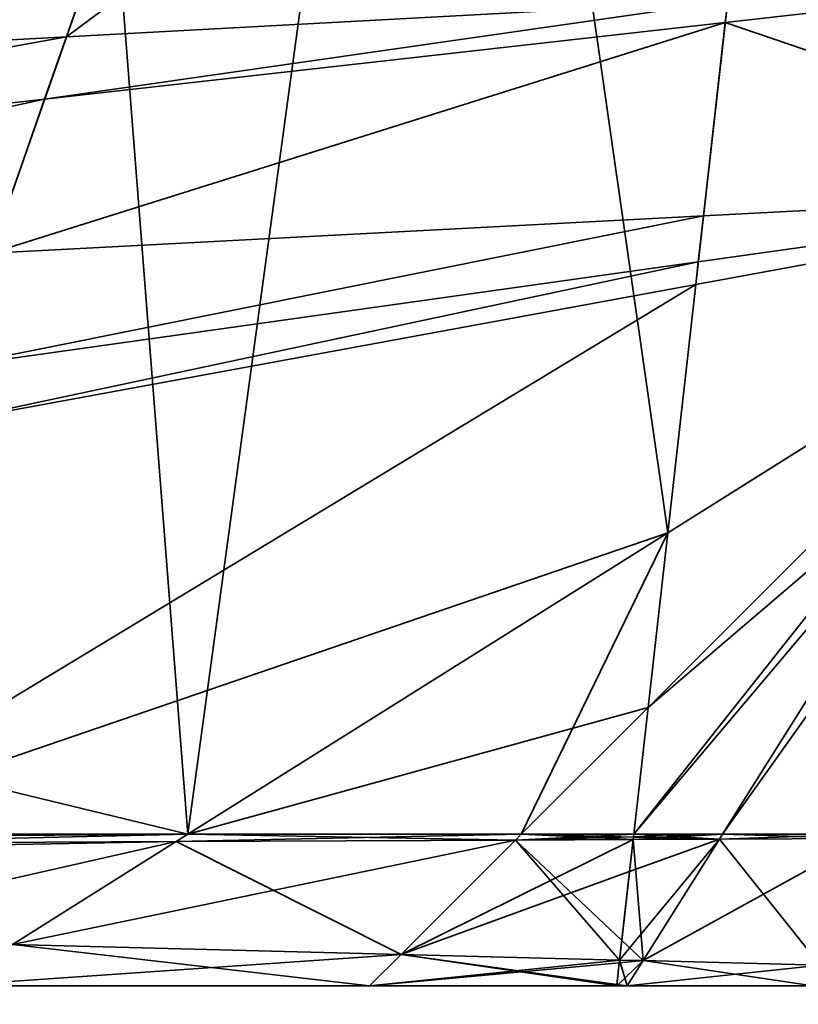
# Model space of a CAD drawing. Header units: millimetres. Extents: x -142 to 149, y -149 to 106.
# Tile 25 of 28: x 50 to 81, y -86 to -47. Entities that reach past the tile are written whole.
import ezdxf
from ezdxf.enums import TextEntityAlignment as Align

# ---------------------------------------------------------------- set-up
doc = ezdxf.new("R2010")
doc.units = ezdxf.units.MM
doc.layers.add('M-BASE', color=7, linetype='Continuous', lineweight=35, true_color=0xbdc8d0)
doc.layers.add('M-DIMENSION', color=7, linetype='Continuous', lineweight=15, true_color=0x6fc2b4)
doc.dimstyles.get("Standard").update_dxf_attribs({"dimtxt": 5, "dimasz": 5, "dimexe": 0.18, "dimexo": 0.0625, "dimgap": 1, "dimtad": 0, "dimtih": 1, "dimtoh": 1, "dimzin": 0, "dimdsep": 46, "dimcen": 0.09, "dimadec": 0, "dimazin": 0, "dimtfac": 1, "dimtdec": 4, "dimtofl": 0, "dimtmove": 0, "dimatfit": 3, "dimfxl": 1, "dimtolj": 1, "dimtzin": 0, "dimarcsym": 0})

# ---------------------------------------------------------------- blocks, each defined once
blk = doc.blocks.new('*D1')
at = {"layer": 'M-DIMENSION'}
for p, q in [((-120, -86.5), (-120, -120)), ((120, -86.5), (120, -120)), ((-120, -116), (-115, -114.6)), ((120, -116), (115, -114.6)), ((-120, -116), (120, -116)), ((-120, -116), (-115, -117.4)), ((120, -116), (115, -117.4))]:
    blk.add_line(p, q, dxfattribs=at)
blk.add_text('240', height=5, dxfattribs=at).set_placement((0, -113.5), align=Align.CENTER)

msp = doc.modelspace()

# ---------------------------------------------------------------- linework, layer by layer
at = {"layer": 'M-BASE'}
for points in [[(-24.3, -51.571), (49.904, 22.634), (57.671, 10.273)], [(8.91, -67.329, 12), (50.946, -0.431, 12), (49.2, 21.929, 12)], [(57.671, 10.273), (20.328, -49.159), (-24.3, -51.571)], [(20.328, -49.159), (57.671, 10.273), (67.17, -4.844)], [(50.946, -0.431, 12), (8.91, -67.329, 12), (42.461, -75.458, 12)], [(42.461, -75.458, 12), (54.187, -41.946, 12), (50.946, -0.431, 12)], [(67.17, -4.844), (52.268, -47.432), (20.328, -49.159)], [(52.268, -47.432), (67.17, -4.844), (80.662, -26.317)], [(67.17, -4.844, 12), (54.187, -41.946, 12), (57.08, -79, 12)], [(67.17, -4.844, 12), (57.08, -79, 12), (76.07, -67.068, 12)], [(76.07, -67.068, 12), (80.662, -26.317, 12), (67.17, -4.844, 12)], [(82.852, -6.877, 12), (80.662, -26.317, 12), (96.981, -52.289, 12)], [(80.662, -26.317), (78.442, -46.017), (52.268, -47.432)], [(80.662, -26.317, 12), (76.07, -67.068, 12), (92.571, -56.7, 12)], [(92.571, -56.7, 12), (96.981, -52.289, 12), (80.662, -26.317, 12)], [(42.461, -75.458, 12), (57.08, -79, 12), (54.187, -41.946, 12)], [(78.442, -46.017), (92.561, -45.254), (78.348, -46.856)], [(78.348, -46.856), (92.561, -45.254), (97.72, -53.465)], [(51.407, -49.891), (52.268, -47.432), (78.442, -46.017)], [(78.442, -46.017), (78.348, -46.856), (51.407, -49.891)], [(78.348, -46.856), (77.484, -54.52), (49.273, -55.99)], [(49.273, -55.99), (51.407, -49.891), (78.348, -46.856)], [(97.72, -53.465), (77.484, -54.52), (78.348, -46.856)], [(17.465, -53.716), (20.328, -49.159), (52.268, -47.432)], [(52.268, -47.432), (51.407, -49.891), (17.465, -53.716)], [(51.407, -49.891), (49.273, -55.99), (14.91, -57.782)], [(14.91, -57.782), (17.465, -53.716), (51.407, -49.891)], [(77.178, -57.24), (97.72, -53.465), (76.07, -67.068)], [(77.178, -57.24), (77.279, -56.338), (97.72, -53.465)], [(77.484, -54.52), (97.72, -53.465), (77.279, -56.338)], [(47.696, -60.497), (49.273, -55.99), (77.484, -54.52)], [(77.484, -54.52), (77.279, -56.338), (47.696, -60.497)], [(77.279, -56.338), (77.178, -57.24), (46.888, -62.807)], [(46.888, -62.807), (47.696, -60.497), (77.279, -56.338)], [(76.07, -67.068), (92.571, -56.7), (75.291, -73.979)], [(75.291, -73.979, 12), (92.571, -56.7, 12), (76.07, -67.068, 12)], [(41.222, -79), (46.888, -62.807), (77.178, -57.24)], [(41.222, -79), (77.178, -57.24), (76.07, -67.068)], [(74.726, -79), (75.291, -73.979), (91.7, -57.571)], [(91.7, -57.571), (78.235, -79), (74.726, -79)], [(91.045, -58.614), (83.911, -79), (78.235, -79)], [(88.465, -62.72, 12), (87.289, -61.981, 12), (75.291, -73.979, 12)], [(88.465, -62.72, 12), (75.291, -73.979, 12), (74.726, -79, 12)], [(74.726, -79, 12), (78.235, -79, 12), (88.465, -62.72, 12)], [(89.402, -63.309, 12), (88.465, -62.72, 12), (78.235, -79, 12)], [(78.235, -79, 12), (83.911, -79, 12), (89.402, -63.309, 12)], [(76.07, -67.068), (57.08, -79), (41.222, -79)], [(57.08, -79), (76.07, -67.068), (75.291, -73.979)], [(76.07, -67.068, 12), (57.08, -79, 12), (70.271, -79, 12)], [(70.271, -79, 12), (75.291, -73.979, 12), (76.07, -67.068, 12)], [(75.291, -73.979), (70.271, -79), (57.08, -79)], [(75.291, -73.979), (74.726, -79), (70.271, -79)], [(75.291, -73.979, 12), (70.271, -79, 12), (74.726, -79, 12)], [(42.461, -75.458, 12), (41.222, -79, 12), (57.08, -79, 12)], [(41.095, -79.362), (41.18, -79.12), (57.08, -79)], [(57.08, -79), (56.618, -79.291), (41.095, -79.362)], [(57.08, -79, 12), (41.18, -79.12, 12), (41.095, -79.362, 12)], [(41.095, -79.362, 12), (56.618, -79.291, 12), (57.08, -79, 12)], [(41.18, -79.12), (41.185, -79.106), (57.08, -79)], [(41.18, -79.12, 12), (57.08, -79, 12), (41.185, -79.106, 12)], [(41.185, -79.106), (41.222, -79), (57.08, -79)], [(41.185, -79.106, 12), (57.08, -79, 12), (41.222, -79, 12)], [(70.271, -79), (70.042, -79.229), (56.618, -79.291)], [(56.618, -79.291), (57.08, -79), (70.271, -79)], [(57.08, -79, 12), (56.618, -79.291, 12), (70.042, -79.229, 12)], [(70.042, -79.229, 12), (70.271, -79, 12), (57.08, -79, 12)], [(74.726, -79), (74.715, -79.098), (70.042, -79.229)], [(70.042, -79.229), (70.271, -79), (74.726, -79)], [(70.271, -79, 12), (70.042, -79.229, 12), (74.702, -79.208, 12)], [(74.715, -79.098), (74.702, -79.208), (70.042, -79.229)], [(74.702, -79.208, 12), (74.714, -79.109, 12), (70.271, -79, 12)], [(74.714, -79.109, 12), (74.726, -79, 12), (70.271, -79, 12)], [(74.702, -79.208), (74.715, -79.098), (78.235, -79)], [(78.235, -79), (78.114, -79.192), (74.702, -79.208)], [(74.714, -79.109, 12), (74.702, -79.208, 12), (78.114, -79.192, 12)], [(74.726, -79, 12), (74.714, -79.109, 12), (78.114, -79.192, 12)], [(74.715, -79.098), (74.726, -79), (78.235, -79)], [(78.114, -79.192, 12), (78.235, -79, 12), (74.726, -79, 12)], [(83.911, -79), (83.853, -79.166), (78.114, -79.192)], [(78.114, -79.192), (78.235, -79), (83.911, -79)], [(78.235, -79, 12), (78.114, -79.192, 12), (83.853, -79.166, 12)], [(83.853, -79.166, 12), (83.911, -79, 12), (78.235, -79, 12)], [(39.788, -83.097), (41.022, -79.571), (56.618, -79.291)], [(56.618, -79.291), (50.138, -83.363), (39.788, -83.097)], [(41.022, -79.571), (41.095, -79.362), (56.618, -79.291)], [(50.138, -83.363, 12), (56.618, -79.291, 12), (41.095, -79.362, 12)], [(50.138, -83.363), (56.618, -79.291), (70.042, -79.229)], [(70.042, -79.229), (65.514, -83.757), (50.138, -83.363)], [(56.618, -79.291, 12), (50.138, -83.363, 12), (65.514, -83.757, 12)], [(65.514, -83.757, 12), (70.042, -79.229, 12), (56.618, -79.291, 12)], [(74.702, -79.208), (74.559, -80.48), (65.514, -83.757)], [(65.514, -83.757), (70.042, -79.229), (74.702, -79.208)], [(70.042, -79.229, 12), (65.514, -83.757, 12), (74.165, -83.979, 12)], [(74.252, -83.208, 12), (74.702, -79.208, 12), (70.042, -79.229, 12)], [(74.165, -83.979, 12), (74.252, -83.208, 12), (70.042, -79.229, 12)], [(74.165, -83.979), (74.559, -80.48), (78.114, -79.192)], [(78.114, -79.192), (75.092, -84.002), (74.165, -83.979)], [(74.702, -79.208, 12), (74.252, -83.208, 12), (75.092, -84.002, 12)], [(74.559, -80.48), (74.702, -79.208), (78.114, -79.192)], [(75.092, -84.002, 12), (78.114, -79.192, 12), (74.702, -79.208, 12)], [(75.092, -84.002), (78.114, -79.192), (83.853, -79.166)], [(83.853, -79.166), (82.098, -84.182), (75.092, -84.002)], [(78.114, -79.192, 12), (75.092, -84.002, 12), (82.098, -84.182, 12)], [(82.098, -84.182, 12), (83.853, -79.166, 12), (78.114, -79.192, 12)], [(74.559, -80.48), (74.165, -83.979), (65.514, -83.757)], [(47.531, -85), (50.138, -83.363), (65.514, -83.757)], [(50.138, -83.363, 12), (47.531, -85, 12), (64.271, -85, 12)], [(64.271, -85, 12), (65.514, -83.757, 12), (50.138, -83.363, 12)], [(74.252, -83.208, 12), (74.165, -83.979, 12), (75.092, -84.002, 12)], [(65.514, -83.757), (64.271, -85), (47.531, -85)], [(64.271, -85), (65.514, -83.757), (74.165, -83.979)], [(65.514, -83.757, 12), (64.271, -85, 12), (74.05, -85, 12)], [(74.056, -84.943, 12), (74.165, -83.979, 12), (65.514, -83.757, 12)], [(74.05, -85, 12), (74.056, -84.943, 12), (65.514, -83.757, 12)], [(74.165, -83.979), (74.152, -84.089), (64.271, -85)], [(74.152, -84.089), (74.05, -85), (64.271, -85)], [(74.05, -85), (74.152, -84.089), (75.092, -84.002)], [(75.092, -84.002), (74.465, -85), (74.05, -85)], [(74.165, -83.979, 12), (74.056, -84.943, 12), (74.465, -85, 12)], [(74.152, -84.089), (74.165, -83.979), (75.092, -84.002)], [(74.465, -85, 12), (75.092, -84.002, 12), (74.165, -83.979, 12)], [(74.465, -85), (75.092, -84.002), (82.098, -84.182)], [(75.092, -84.002, 12), (74.465, -85, 12), (81.812, -85, 12)], [(82.098, -84.182), (81.812, -85), (74.465, -85)], [(81.812, -85, 12), (82.098, -84.182, 12), (75.092, -84.002, 12)], [(74.056, -84.943, 12), (74.05, -85, 12), (74.465, -85, 12)], [(64.271, -85), (64.271, -85, 2.617), (47.531, -85, 3.498)], [(47.531, -85, 3.498), (47.531, -85), (64.271, -85)], [(64.271, -85, 2.617), (64.271, -85, 3.048), (47.531, -85, 4.073)], [(47.531, -85, 4.073), (47.531, -85, 3.498), (64.271, -85, 2.617)], [(64.271, -85, 3.048), (64.271, -85, 12), (47.531, -85, 12)], [(47.531, -85, 12), (47.531, -85, 4.073), (64.271, -85, 3.048)], [(68.192, -85, 2.411), (64.271, -85, 2.617), (64.271, -85)], [(64.271, -85), (68.192, -85), (68.192, -85, 2.411)], [(68.192, -85, 2.807), (64.271, -85, 3.048), (64.271, -85, 2.617)], [(64.271, -85, 2.617), (68.192, -85, 2.411), (68.192, -85, 2.807)], [(68.192, -85, 2.807), (68.192, -85, 12), (64.271, -85, 12)], [(64.271, -85, 12), (64.271, -85, 3.048), (68.192, -85, 2.807)], [(74.05, -85), (74.05, -85, 0.16), (68.192, -85, 2.411)], [(68.192, -85, 2.411), (68.192, -85), (74.05, -85)], [(74.05, -85, 0.16), (74.05, -85, 2.103), (68.192, -85, 2.411)], [(74.05, -85, 2.103), (74.05, -85, 2.129), (68.192, -85, 2.807)], [(68.192, -85, 2.807), (68.192, -85, 2.411), (74.05, -85, 2.103)], [(74.05, -85, 2.129), (74.05, -85, 2.448), (68.192, -85, 2.807)], [(74.05, -85, 11.391), (68.192, -85, 2.807), (74.05, -85, 2.448)], [(68.192, -85, 2.807), (74.05, -85, 11.391), (74.05, -85, 12)], [(74.05, -85, 12), (68.192, -85, 12), (68.192, -85, 2.807)], [(74.05, -85, 0.16), (74.05, -85), (74.465, -85)], [(74.05, -85, 2.103), (74.05, -85, 0.16), (74.465, -85)], [(74.465, -85), (74.465, -85, 2.081), (74.05, -85, 2.103)], [(74.05, -85, 2.129), (74.05, -85, 2.103), (74.465, -85, 2.081)], [(74.05, -85, 2.448), (74.05, -85, 2.129), (74.465, -85, 2.081)], [(74.465, -85, 2.081), (74.465, -85, 2.423), (74.05, -85, 2.448)], [(74.465, -85, 12), (74.05, -85, 11.391), (74.05, -85, 2.448)], [(74.05, -85, 2.448), (74.465, -85, 2.423), (74.465, -85, 12)], [(74.05, -85, 11.391), (74.465, -85, 12), (74.05, -85, 12)], [(74.465, -85, 2.081), (74.465, -85), (81.812, -85)], [(81.812, -85), (81.812, -85, 1.694), (74.465, -85, 2.081)], [(74.465, -85, 2.423), (74.465, -85, 2.081), (81.812, -85, 1.694)], [(81.812, -85, 1.694), (81.812, -85, 1.973), (74.465, -85, 2.423)], [(74.465, -85, 12), (74.465, -85, 2.423), (81.812, -85, 1.973)], [(81.812, -85, 1.973), (81.812, -85, 12), (74.465, -85, 12)]]:
    msp.add_3dface(points, dxfattribs=at)

# ---------------------------------------------------------------- dimensions: what is measured, and where the dimension line sits
at = {"layer": 'M-DIMENSION'}
dim = msp.add_aligned_dim(p1=(-120, -85), p2=(120, -85), distance=-31, dimstyle='STANDARD', dxfattribs=at)
dim.commit()
dim.dimension.update_dxf_attribs({"geometry": '*D1', "text_midpoint": (0, -113.5)})

doc.saveas('drawing.dxf')
